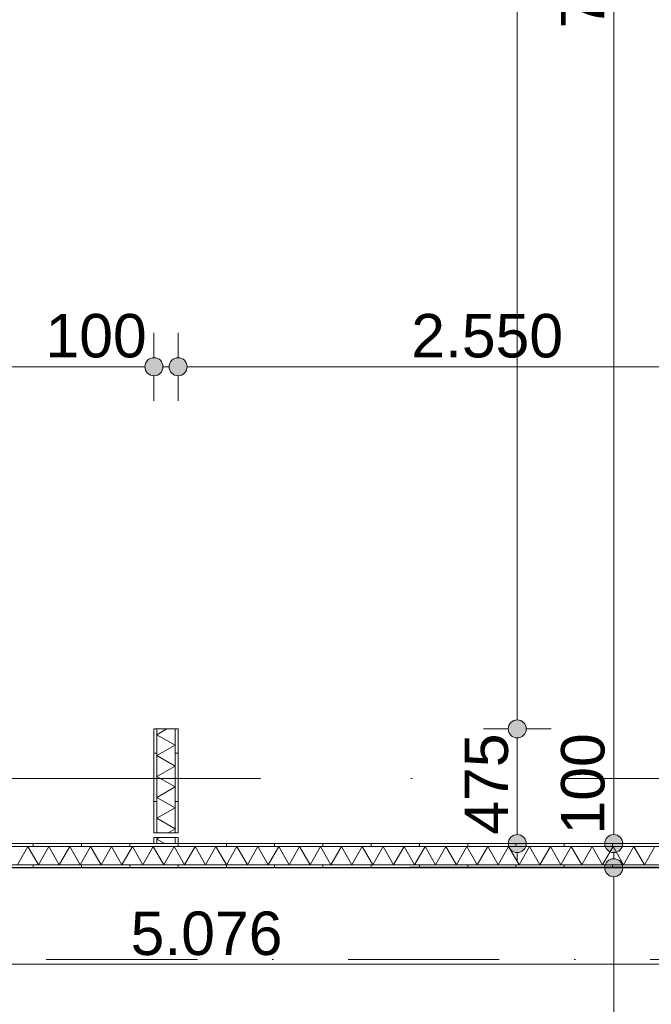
# Model space of a CAD drawing. Header units: millimetres. Extents: x -54205 to 352602, y -8439 to 61516.
# Tile 57 of 189: x 7544 to 10161, y 11960 to 16038. Entities that reach past the tile are written whole.
import ezdxf
from ezdxf.enums import TextEntityAlignment as Align

# ---------------------------------------------------------------- set-up
doc = ezdxf.new("R2010")
doc.units = ezdxf.units.MM
doc.header["$MEASUREMENT"] = 0
doc.linetypes.add('streep-punt', pattern=[2500, 1250, -625, 0, -625])
doc.linetypes.add('streep-punt fijn', pattern=[1251.000023, 626.000023, -312.5, 0, -312.5])
for name, color, linetype in [('Maatvoering 1_ 100', 7, 'Continuous'), ('Maatvoering 1_ 100 2D arcering', 7, 'Continuous'), ('Markers - doorsneden', 7, 'Continuous'), ('New_22 NC Binnenwanden', 7, 'Continuous'), ('New_22 NC Binnenwanden Doorsnede-arcering', 7, 'Continuous'), ('New_22 NC Binnenwanden Laagscheidingslijnen', 7, 'Continuous'), ('New_Maatvoering 1_ 100', 7, 'Continuous'), ('New_Maatvoering 1_ 100 2D arcering', 7, 'Continuous'), ('New_Ruimtefuncties Zone omranding', 7, 'Continuous'), ('Stramien', 7, 'Continuous')]:
    doc.layers.add(name, color=color, linetype=linetype)
doc.styles.add('GENERATED_STYLE_1', font='arial.ttf')
doc.styles.add('GENERATED_STYLE_2', font='arial.ttf')
doc.dimstyles.new('GENERATED_STYLE__3', dxfattribs={"dimtxt": 179.999995, "dimasz": 142.5, "dimexe": 0.18, "dimexo": 0.0625, "dimgap": 0, "dimtad": 1, "dimtih": 1, "dimtoh": 1, "dimdec": 0, "dimzin": 0, "dimdsep": 46, "dimtxsty": 'GENERATED_STYLE_1', "dimblk": 'ARROWHEAD_11', "dimblk1": 'ARROWHEAD_11', "dimblk2": 'ARROWHEAD_11', "dimcen": 0.09, "dimse1": 1, "dimse2": 1, "dimclrd": 1, "dimclre": 1, "dimclrt": 2, "dimadec": 1, "dimazin": 0, "dimtfac": 1, "dimtdec": 4, "dimtmove": 0, "dimatfit": 3, "dimfxl": 1, "dimtolj": 1, "dimtzin": 0, "dimarcsym": 0})
doc.dimstyles.new('GENERATED_STYLE__4', dxfattribs={"dimtxt": 250, "dimasz": 142.5, "dimexe": 0.18, "dimexo": 0.0625, "dimgap": 0, "dimtad": 1, "dimdec": 0, "dimzin": 0, "dimdsep": 46, "dimtxsty": 'GENERATED_STYLE_2', "dimblk": 'ARROWHEAD_11', "dimblk1": 'ARROWHEAD_11', "dimblk2": 'ARROWHEAD_11', "dimcen": 0.09, "dimse1": 1, "dimse2": 1, "dimclrd": 1, "dimclre": 1, "dimclrt": 2, "dimadec": 1, "dimazin": 0, "dimtfac": 1, "dimtdec": 4, "dimtmove": 0, "dimatfit": 3, "dimfxl": 1, "dimtolj": 1, "dimtzin": 0, "dimarcsym": 0})
doc.dimstyles.new('GENERATED_STYLE__7', dxfattribs={"dimtxt": 179.999995, "dimasz": 142.5, "dimexe": 0.18, "dimexo": 0.0625, "dimgap": 0, "dimtad": 1, "dimdec": 0, "dimzin": 0, "dimdsep": 46, "dimtxsty": 'GENERATED_STYLE_1', "dimblk": 'ARROWHEAD_11', "dimblk1": 'ARROWHEAD_11', "dimblk2": 'ARROWHEAD_11', "dimcen": 0.09, "dimse1": 1, "dimse2": 1, "dimclrd": 1, "dimclre": 1, "dimclrt": 2, "dimadec": 1, "dimazin": 0, "dimtfac": 1, "dimtdec": 4, "dimtmove": 0, "dimatfit": 3, "dimfxl": 1, "dimtolj": 1, "dimtzin": 0, "dimarcsym": 0})
doc.dimstyles.new('GENERATED_STYLE__9', dxfattribs={"dimtxt": 179.999995, "dimasz": 142.5, "dimexe": 0.18, "dimexo": 0.0625, "dimgap": 0, "dimtad": 1, "dimdec": 0, "dimzin": 0, "dimdsep": 46, "dimtxsty": 'GENERATED_STYLE_1', "dimblk": 'ARROWHEAD_11', "dimblk1": 'ARROWHEAD_11', "dimblk2": 'ARROWHEAD_11', "dimcen": 0.09, "dimse1": 1, "dimse2": 1, "dimclrd": 1, "dimclre": 1, "dimclrt": 2, "dimadec": 1, "dimazin": 0, "dimtfac": 1, "dimtdec": 4, "dimtmove": 2, "dimatfit": 3, "dimfxl": 1, "dimtolj": 1, "dimtzin": 0, "dimarcsym": 0})
pattern_1 = [(90, (0, 0), (-200, 0), [])]
pattern_2 = [(1e-14, (0, 0), (0, 200), [])]

# ---------------------------------------------------------------- blocks, each defined once
blk = doc.blocks.new('*X507')
at = {"layer": 'New_22 NC Binnenwanden Doorsnede-arcering', "color": 7, "linetype": 'Continuous', "lineweight": 0}
for p, q in [((7534.4, 12538.4), (7577.7, 12613.4)), ((7621, 12538.4), (7577.7, 12613.4)), ((7621, 12538.4), (7664.3, 12613.4)), ((7707.6, 12538.4), (7664.3, 12613.4)), ((7707.6, 12538.4), (7750.9, 12613.4)), ((7794.2, 12538.4), (7750.9, 12613.4)), ((7794.2, 12538.4), (7837.5, 12613.4)), ((7880.8, 12538.4), (7837.5, 12613.4)), ((7880.8, 12538.4), (7924.1, 12613.4)), ((7967.4, 12538.4), (7924.1, 12613.4)), ((7967.4, 12538.4), (8010.7, 12613.4)), ((8054, 12538.4), (8010.7, 12613.4)), ((8054, 12538.4), (8097.3, 12613.4)), ((8140.6, 12538.4), (8097.3, 12613.4)), ((8140.6, 12538.4), (8183.9, 12613.4)), ((8227.2, 12538.4), (8183.9, 12613.4)), ((8227.2, 12538.4), (8270.5, 12613.4)), ((8313.8, 12538.4), (8270.5, 12613.4)), ((8313.8, 12538.4), (8357.1, 12613.4)), ((8400.4, 12538.4), (8357.1, 12613.4)), ((8400.4, 12538.4), (8443.7, 12613.4)), ((8487, 12538.4), (8443.7, 12613.4)), ((8487, 12538.4), (8530.4, 12613.4)), ((8573.7, 12538.4), (8530.4, 12613.4)), ((8573.7, 12538.4), (8617, 12613.4)), ((8660.3, 12538.4), (8617, 12613.4)), ((8660.3, 12538.4), (8703.6, 12613.4)), ((8746.9, 12538.4), (8703.6, 12613.4)), ((8746.9, 12538.4), (8790.2, 12613.4)), ((8833.5, 12538.4), (8790.2, 12613.4)), ((8833.5, 12538.4), (8876.8, 12613.4)), ((8920.1, 12538.4), (8876.8, 12613.4)), ((8920.1, 12538.4), (8963.4, 12613.4)), ((9006.7, 12538.4), (8963.4, 12613.4)), ((9006.7, 12538.4), (9050, 12613.4)), ((9093.3, 12538.4), (9050, 12613.4)), ((9093.3, 12538.4), (9136.6, 12613.4)), ((9179.9, 12538.4), (9136.6, 12613.4)), ((9179.9, 12538.4), (9223.2, 12613.4)), ((9266.5, 12538.4), (9223.2, 12613.4)), ((9266.5, 12538.4), (9309.8, 12613.4)), ((9353.1, 12538.4), (9309.8, 12613.4)), ((9353.1, 12538.4), (9396.4, 12613.4)), ((9439.7, 12538.4), (9396.4, 12613.4)), ((9439.7, 12538.4), (9483, 12613.4)), ((9526.3, 12538.4), (9483, 12613.4)), ((9526.3, 12538.4), (9569.6, 12613.4)), ((9612.9, 12538.4), (9569.6, 12613.4)), ((9612.9, 12538.4), (9656.2, 12613.4)), ((9699.5, 12538.4), (9656.2, 12613.4)), ((9699.5, 12538.4), (9742.8, 12613.4)), ((9786.1, 12538.4), (9742.8, 12613.4)), ((9786.1, 12538.4), (9829.4, 12613.4)), ((9872.7, 12538.4), (9829.4, 12613.4)), ((9872.7, 12538.4), (9916, 12613.4)), ((9959.3, 12538.4), (9916, 12613.4)), ((9959.3, 12538.4), (10002.6, 12613.4)), ((10045.9, 12538.4), (10002.6, 12613.4)), ((10045.9, 12538.4), (10089.2, 12613.4)), ((10132.5, 12538.4), (10089.2, 12613.4)), ((10132.5, 12538.4), (10175.8, 12613.4))]:
    blk.add_line(p, q, dxfattribs=at)
blk = doc.blocks.new('Wall_184_1', base_point=(10750, 12625.9))
at = {"layer": 'New_22 NC Binnenwanden Doorsnede-arcering', "linetype": 'Continuous', "lineweight": 0, "true_color": 0x000000}
h = blk.add_hatch(dxfattribs=at)
h.set_pattern_fill('930_Lijnen_vert_200_0001', color=18, style=0, pattern_type=2)
h.set_pattern_definition(pattern_1)
h.paths.add_polyline_path([(10750, 12625.9), (5874.5, 12625.9), (5874.5, 12613.4), (10750, 12613.4)])
h = blk.add_hatch(dxfattribs=at)
h.set_pattern_fill('930_Lijnen_vert_200_0001', color=18, style=0, pattern_type=2)
h.set_pattern_definition(pattern_1)
h.paths.add_polyline_path([(10837.5, 12538.4), (5787, 12538.4), (5787, 12525.9), (10837.5, 12525.9)])
at = {"layer": 'New_22 NC Binnenwanden', "color": 1, "linetype": 'Continuous', "lineweight": 0, "flags": 128}
for points in [[(8100, 12625.9), (7470, 12625.9)], [(8187.5, 12625.9), (8112.5, 12625.9)], [(10750, 12625.9), (8200, 12625.9)], [(5774.5, 12525.9), (10850, 12525.9)]]:
    blk.add_lwpolyline(points, dxfattribs=at)
at = {"layer": 'New_22 NC Binnenwanden Laagscheidingslijnen', "color": 1, "linetype": 'Continuous', "lineweight": 0}
for p, q in [((10762.5, 12613.4), (5862, 12613.4)), ((5862, 12538.4), (10762.5, 12538.4))]:
    blk.add_line(p, q, dxfattribs=at)
at = {"layer": 'New_22 NC Binnenwanden', "color": 1, "lineweight": 0}
blk.add_blockref('*X507', (0, 0), dxfattribs=at)
blk = doc.blocks.new('*X510')
at = {"layer": 'New_22 NC Binnenwanden Doorsnede-arcering', "color": 7, "linetype": 'Continuous', "lineweight": 0}
for p, q in [((8112.5, 13077), (8153.8, 13100.9)), ((8112.5, 13077), (8187.5, 13033.7)), ((8112.5, 12990.4), (8187.5, 13033.7)), ((8112.5, 12990.4), (8187.5, 12947.1)), ((8112.5, 12903.8), (8187.5, 12947.1)), ((8112.5, 12903.8), (8187.5, 12860.5)), ((8112.5, 12817.2), (8187.5, 12860.5)), ((8112.5, 12817.2), (8187.5, 12773.9)), ((8112.5, 12730.6), (8187.5, 12773.9)), ((8112.5, 12730.6), (8187.5, 12687.3)), ((8159.1, 12670.9), (8187.5, 12687.3))]:
    blk.add_line(p, q, dxfattribs=at)
blk = doc.blocks.new('*X511')
at = {"layer": 'New_22 NC Binnenwanden Doorsnede-arcering', "color": 7, "linetype": 'Continuous', "lineweight": 0}
for q in [(8124.4, 12650.9), (8143.9, 12625.9)]:
    blk.add_line((8112.5, 12644), q, dxfattribs=at)
blk = doc.blocks.new('Wall_185_1', base_point=(8200, 13100.9))
at = {"layer": 'New_22 NC Binnenwanden Doorsnede-arcering', "linetype": 'Continuous', "lineweight": 0, "true_color": 0x000000}
h = blk.add_hatch(dxfattribs=at)
h.set_pattern_fill('930_Lijnen_vert_200_0001', color=18, style=0, pattern_type=2)
h.set_pattern_definition(pattern_2)
h.paths.add_polyline_path([(8100, 13100.9), (8100, 12670.9), (8112.5, 12670.9), (8112.5, 13100.9)])
h = blk.add_hatch(dxfattribs=at)
h.set_pattern_fill('930_Lijnen_vert_200_0001', color=18, style=0, pattern_type=2)
h.set_pattern_definition(pattern_2)
h.paths.add_polyline_path([(8200, 12670.9), (8200, 13100.9), (8187.5, 13100.9), (8187.5, 12670.9)])
h = blk.add_hatch(dxfattribs=at)
h.set_pattern_fill('930_Lijnen_vert_200_0001', color=18, style=0, pattern_type=2)
h.set_pattern_definition(pattern_2)
h.paths.add_polyline_path([(8100, 12650.9), (8100, 12625.9), (8112.5, 12625.9), (8112.5, 12650.9)])
h = blk.add_hatch(dxfattribs=at)
h.set_pattern_fill('930_Lijnen_vert_200_0001', color=18, style=0, pattern_type=2)
h.set_pattern_definition(pattern_2)
h.paths.add_polyline_path([(8200, 12625.9), (8200, 12650.9), (8187.5, 12650.9), (8187.5, 12625.9)])
at = {"layer": 'New_22 NC Binnenwanden', "color": 1, "linetype": 'Continuous', "lineweight": 0, "flags": 128}
for points in [[(8100, 13100.9), (8100, 12670.9)], [(8200, 13100.9), (8100, 13100.9)], [(8200, 12670.9), (8200, 13100.9)], [(8100, 12650.9), (8100, 12625.9)], [(8200, 12625.9), (8200, 12650.9)], [(8112.5, 12625.9), (8187.5, 12625.9)]]:
    blk.add_lwpolyline(points, dxfattribs=at)
at = {"layer": 'New_22 NC Binnenwanden Laagscheidingslijnen', "color": 1, "linetype": 'Continuous', "lineweight": 0}
for p, q in [((8112.5, 13100.9), (8112.5, 12670.9)), ((8187.5, 12670.9), (8187.5, 13100.9)), ((8100, 12670.9), (8112.5, 12670.9)), ((8112.5, 12650.9), (8100, 12650.9)), ((8112.5, 12670.9), (8187.5, 12670.9)), ((8112.5, 12650.9), (8112.5, 12625.9)), ((8187.5, 12650.9), (8112.5, 12650.9)), ((8187.5, 12670.9), (8200, 12670.9)), ((8200, 12650.9), (8187.5, 12650.9)), ((8187.5, 12625.9), (8187.5, 12650.9))]:
    blk.add_line(p, q, dxfattribs=at)
at = {"layer": 'New_22 NC Binnenwanden', "color": 1, "lineweight": 0}
for name in ['*X510', '*X511']:
    blk.add_blockref(name, (0, 0), dxfattribs=at)
blk = doc.blocks.new('Standard grid marker_2')
at = {"layer": 'Stramien', "color": 1, "linetype": 'streep-punt', "lineweight": 0}
blk.add_line((1000, 0), (37608.9, 0), dxfattribs=at)
at = {"layer": 'Stramien', "color": 2, "lineweight": 0, "style": 'GENERATED_STYLE_1'}
blk.add_attdef('AC_MarkerText_1', text='', height=350, dxfattribs=at).set_placement((-500, 175), align=Align.TOP_CENTER)
blk = doc.blocks.new('*D1018')
at = {"layer": 'Maatvoering 1_ 100 2D arcering', "linetype": 'Continuous', "lineweight": 0}
for points in [[(64027.5, 27835.9), (64030.4, 27821.6), (64038.5, 27809.4), (64050.6, 27801.3), (64065, 27798.4), (64079.4, 27801.3), (64091.5, 27809.4), (64099.6, 27821.6), (64102.5, 27835.9), (64099.6, 27850.3), (64091.5, 27862.4), (64079.4, 27870.6), (64065, 27873.4), (64050.6, 27870.6), (64038.5, 27862.4), (64030.4, 27850.3)], [(64027.5, 3115.7), (64030.4, 3101.3), (64038.5, 3089.1), (64050.6, 3081), (64065, 3078.2), (64079.4, 3081), (64091.5, 3089.1), (64099.6, 3101.3), (64102.5, 3115.7), (64099.6, 3130), (64091.5, 3142.2), (64079.4, 3150.3), (64065, 3153.2), (64050.6, 3150.3), (64038.5, 3142.2), (64030.4, 3130)]]:
    blk.add_hatch(color=1, dxfattribs=at).paths.add_polyline_path(points)
at = {"layer": 'Maatvoering 1_ 100', "color": 1, "linetype": 'Continuous', "lineweight": 0}
for p, q in [((64065, 27873.4), (64065, 27910.9)), ((64027.5, 27835.9), (63924.4, 27835.9)), ((64205.6, 27835.9), (64102.5, 27835.9)), ((64065, 3153.2), (64065, 27798.4)), ((64027.5, 3115.7), (63924.4, 3115.7)), ((64205.6, 3115.7), (64102.5, 3115.7)), ((64065, 3040.7), (64065, 3078.2))]:
    blk.add_line(p, q, dxfattribs=at)
for centre in [(64065, 27835.9), (64065, 3115.7)]:
    blk.add_circle(centre, 37.5, dxfattribs=at)
at = {"layer": 'Maatvoering 1_ 100', "color": 2, "lineweight": 0, "insert": (64015, 14951.5), "char_height": 250, "attachment_point": 7, "rotation": 90, "style": 'GENERATED_STYLE_2'}
blk.add_mtext('\\A1;{\\pql;\\fArial|b1|i0|c0|p0;\\W1.000000;24.720}', dxfattribs=at)
blk = doc.blocks.new('ARROWHEAD_11')
at = {"color": 0, "linetype": 'Continuous', "lineweight": 0}
blk.add_line((0, 0), (-1, 0), dxfattribs=at)
at = {"color": 0, "linetype": 'Continuous', "lineweight": 0, "const_width": 0.25, "flags": 128}
blk.add_lwpolyline([(-0.125, 0, 1), (0.125, 0, 1)], format="xyb", close=True, dxfattribs=at)
blk = doc.blocks.new('*D1104')
at = {"layer": 'New_Maatvoering 1_ 100 2D arcering', "linetype": 'Continuous', "lineweight": 0}
for points in [[(5737, 12125.9), (5739.9, 12111.5), (5748, 12099.3), (5760.1, 12091.2), (5774.5, 12088.4), (5788.9, 12091.2), (5801, 12099.3), (5809.1, 12111.5), (5812, 12125.9), (5809.1, 12140.2), (5801, 12152.4), (5788.9, 12160.5), (5774.5, 12163.4), (5760.1, 12160.5), (5748, 12152.4), (5739.9, 12140.2)], [(10812.5, 12125.9), (10815.4, 12111.5), (10823.5, 12099.3), (10835.6, 12091.2), (10850, 12088.4), (10864.4, 12091.2), (10876.5, 12099.3), (10884.6, 12111.5), (10887.5, 12125.9), (10884.6, 12140.2), (10876.5, 12152.4), (10864.4, 12160.5), (10850, 12163.4), (10835.6, 12160.5), (10823.5, 12152.4), (10815.4, 12140.2)]]:
    blk.add_hatch(color=1, dxfattribs=at).paths.add_polyline_path(points)
at = {"layer": 'New_Maatvoering 1_ 100', "color": 1, "linetype": 'Continuous', "lineweight": 0}
for p, q in [((5774.5, 12163.4), (5774.5, 12266.5)), ((5812, 12125.9), (10812.5, 12125.9)), ((5774.5, 11985.2), (5774.5, 12088.4))]:
    blk.add_line(p, q, dxfattribs=at)
blk.add_circle((5774.5, 12125.9), 37.5, dxfattribs=at)
at = {"layer": 'New_Maatvoering 1_ 100', "color": 2, "lineweight": 0, "insert": (8003.4, 12161.9), "char_height": 180, "attachment_point": 7, "style": 'GENERATED_STYLE_1'}
blk.add_mtext('\\A1;{\\pql;\\fArial|b0|i0|c0|p0;\\W1.000000;5.076}', dxfattribs=at)
blk = doc.blocks.new('*D1111')
at = {"layer": 'New_Maatvoering 1_ 100 2D arcering', "linetype": 'Continuous', "lineweight": 0}
for points in [[(5837, 14600.9), (5839.9, 14586.5), (5848, 14574.3), (5860.1, 14566.2), (5874.5, 14563.4), (5888.9, 14566.2), (5901, 14574.3), (5909.1, 14586.5), (5912, 14600.9), (5909.1, 14615.2), (5901, 14627.4), (5888.9, 14635.5), (5874.5, 14638.4), (5860.1, 14635.5), (5848, 14627.4), (5839.9, 14615.2)], [(8062.5, 14600.9), (8065.4, 14586.5), (8073.5, 14574.3), (8085.6, 14566.2), (8100, 14563.4), (8114.4, 14566.2), (8126.5, 14574.3), (8134.6, 14586.5), (8137.5, 14600.9), (8134.6, 14615.2), (8126.5, 14627.4), (8114.4, 14635.5), (8100, 14638.4), (8085.6, 14635.5), (8073.5, 14627.4), (8065.4, 14615.2)]]:
    blk.add_hatch(color=1, dxfattribs=at).paths.add_polyline_path(points)
at = {"layer": 'New_Maatvoering 1_ 100', "color": 1, "linetype": 'Continuous', "lineweight": 0}
for p, q in [((5874.5, 14638.4), (5874.5, 14741.5)), ((8100, 14638.4), (8100, 14741.5)), ((5912, 14600.9), (8062.5, 14600.9)), ((5874.5, 14460.2), (5874.5, 14563.4)), ((8100, 14460.2), (8100, 14563.4))]:
    blk.add_line(p, q, dxfattribs=at)
for centre in [(5874.5, 14600.9), (8100, 14600.9)]:
    blk.add_circle(centre, 37.5, dxfattribs=at)
at = {"layer": 'New_Maatvoering 1_ 100', "color": 2, "lineweight": 0, "char_height": 180, "attachment_point": 7, "style": 'GENERATED_STYLE_1'}
for s, insert in [('\\A1;{\\pql;\\fArial|b0|i0|c0|p0;\\W1.000000;2.226}', (6678.4, 14636.9)), ('\\A1;{\\pql;\\fArial|b0|i0|c0|p0;\\W1.000000;100}', (7650.6, 14636.9))]:
    blk.add_mtext(s, dxfattribs=dict(at, insert=insert))
blk = doc.blocks.new('*D1112')
at = {"layer": 'New_Maatvoering 1_ 100 2D arcering', "linetype": 'Continuous', "lineweight": 0}
for points in [[(8062.5, 14600.9), (8065.4, 14586.5), (8073.5, 14574.3), (8085.6, 14566.2), (8100, 14563.4), (8114.4, 14566.2), (8126.5, 14574.3), (8134.6, 14586.5), (8137.5, 14600.9), (8134.6, 14615.2), (8126.5, 14627.4), (8114.4, 14635.5), (8100, 14638.4), (8085.6, 14635.5), (8073.5, 14627.4), (8065.4, 14615.2)], [(8162.5, 14600.9), (8165.4, 14586.5), (8173.5, 14574.3), (8185.6, 14566.2), (8200, 14563.4), (8214.4, 14566.2), (8226.5, 14574.3), (8234.6, 14586.5), (8237.5, 14600.9), (8234.6, 14615.2), (8226.5, 14627.4), (8214.4, 14635.5), (8200, 14638.4), (8185.6, 14635.5), (8173.5, 14627.4), (8165.4, 14615.2)]]:
    blk.add_hatch(color=1, dxfattribs=at).paths.add_polyline_path(points)
at = {"layer": 'New_Maatvoering 1_ 100', "color": 1, "linetype": 'Continuous', "lineweight": 0}
for p, q in [((8100, 14638.4), (8100, 14741.5)), ((8200, 14638.4), (8200, 14741.5)), ((8137.5, 14600.9), (8162.5, 14600.9)), ((8100, 14460.2), (8100, 14563.4)), ((8200, 14460.2), (8200, 14563.4))]:
    blk.add_line(p, q, dxfattribs=at)
for centre in [(8100, 14600.9), (8200, 14600.9)]:
    blk.add_circle(centre, 37.5, dxfattribs=at)
blk = doc.blocks.new('*D1113')
at = {"layer": 'New_Maatvoering 1_ 100 2D arcering', "linetype": 'Continuous', "lineweight": 0}
for points in [[(8162.5, 14600.9), (8165.4, 14586.5), (8173.5, 14574.3), (8185.6, 14566.2), (8200, 14563.4), (8214.4, 14566.2), (8226.5, 14574.3), (8234.6, 14586.5), (8237.5, 14600.9), (8234.6, 14615.2), (8226.5, 14627.4), (8214.4, 14635.5), (8200, 14638.4), (8185.6, 14635.5), (8173.5, 14627.4), (8165.4, 14615.2)], [(10712.5, 14600.9), (10715.4, 14586.5), (10723.5, 14574.3), (10735.6, 14566.2), (10750, 14563.4), (10764.4, 14566.2), (10776.5, 14574.3), (10784.6, 14586.5), (10787.5, 14600.9), (10784.6, 14615.2), (10776.5, 14627.4), (10764.4, 14635.5), (10750, 14638.4), (10735.6, 14635.5), (10723.5, 14627.4), (10715.4, 14615.2)]]:
    blk.add_hatch(color=1, dxfattribs=at).paths.add_polyline_path(points)
at = {"layer": 'New_Maatvoering 1_ 100', "color": 1, "linetype": 'Continuous', "lineweight": 0}
for p, q in [((8200, 14638.4), (8200, 14741.5)), ((10750, 14638.4), (10750, 14741.5)), ((8237.5, 14600.9), (10712.5, 14600.9)), ((8200, 14460.2), (8200, 14563.4)), ((10750, 14460.2), (10750, 14563.4))]:
    blk.add_line(p, q, dxfattribs=at)
for centre in [(8200, 14600.9), (10750, 14600.9)]:
    blk.add_circle(centre, 37.5, dxfattribs=at)
at = {"layer": 'New_Maatvoering 1_ 100', "color": 2, "lineweight": 0, "char_height": 180, "attachment_point": 7, "style": 'GENERATED_STYLE_1'}
for s, insert in [('\\A1;{\\pql;\\fArial|b0|i0|c0|p0;\\W1.000000;2.550}', (9166.1, 14636.9)), ('\\A1;{\\pql;\\fArial|b0|i0|c0|p0;\\W1.000000;100}', (10300.6, 14636.9))]:
    blk.add_mtext(s, dxfattribs=dict(at, insert=insert))
blk = doc.blocks.new('Cutting Plane_1_1', base_point=(-53800, 12145.9))
at = {"layer": 'Markers - doorsneden', "color": 9, "linetype": 'streep-punt fijn', "lineweight": 0}
blk.add_line((-53650, 12145.9), (60665, 12145.9), dxfattribs=at)
blk = doc.blocks.new('*D1343')
at = {"layer": 'New_Maatvoering 1_ 100 2D arcering', "linetype": 'Continuous', "lineweight": 0}
for points in [[(9968, 12525.9), (9970.9, 12511.5), (9979, 12499.3), (9991.1, 12491.2), (10005.5, 12488.4), (10019.9, 12491.2), (10032, 12499.3), (10040.1, 12511.5), (10043, 12525.9), (10040.1, 12540.2), (10032, 12552.4), (10019.9, 12560.5), (10005.5, 12563.4), (9991.1, 12560.5), (9979, 12552.4), (9970.9, 12540.2)], [(9968, 10655.9), (9970.9, 10641.6), (9979, 10629.4), (9991.1, 10621.3), (10005.5, 10618.4), (10019.9, 10621.3), (10032, 10629.4), (10040.1, 10641.6), (10043, 10655.9), (10040.1, 10670.3), (10032, 10682.4), (10019.9, 10690.6), (10005.5, 10693.4), (9991.1, 10690.6), (9979, 10682.4), (9970.9, 10670.3)]]:
    blk.add_hatch(color=1, dxfattribs=at).paths.add_polyline_path(points)
at = {"layer": 'New_Maatvoering 1_ 100', "color": 1, "linetype": 'Continuous', "lineweight": 0}
for p, q in [((9968, 12525.9), (9864.9, 12525.9)), ((10146.1, 12525.9), (10043, 12525.9)), ((10005.5, 10693.4), (10005.5, 12488.4)), ((9968, 10655.9), (9864.9, 10655.9)), ((10146.1, 10655.9), (10043, 10655.9))]:
    blk.add_line(p, q, dxfattribs=at)
for centre in [(10005.5, 12525.9), (10005.5, 10655.9)]:
    blk.add_circle(centre, 37.5, dxfattribs=at)
at = {"layer": 'New_Maatvoering 1_ 100', "color": 2, "lineweight": 0, "insert": (9969.5, 11282), "char_height": 180, "attachment_point": 7, "rotation": 90, "style": 'GENERATED_STYLE_1'}
blk.add_mtext('\\A1;{\\pql;\\fArial|b0|i0|c0|p0;\\W1.000000;1.870}', dxfattribs=at)
blk = doc.blocks.new('*D1344')
at = {"layer": 'New_Maatvoering 1_ 100 2D arcering', "linetype": 'Continuous', "lineweight": 0}
for points in [[(9968, 12625.9), (9970.9, 12611.5), (9979, 12599.3), (9991.1, 12591.2), (10005.5, 12588.4), (10019.9, 12591.2), (10032, 12599.3), (10040.1, 12611.5), (10043, 12625.9), (10040.1, 12640.2), (10032, 12652.4), (10019.9, 12660.5), (10005.5, 12663.4), (9991.1, 12660.5), (9979, 12652.4), (9970.9, 12640.2)], [(9968, 12525.9), (9970.9, 12511.5), (9979, 12499.3), (9991.1, 12491.2), (10005.5, 12488.4), (10019.9, 12491.2), (10032, 12499.3), (10040.1, 12511.5), (10043, 12525.9), (10040.1, 12540.2), (10032, 12552.4), (10019.9, 12560.5), (10005.5, 12563.4), (9991.1, 12560.5), (9979, 12552.4), (9970.9, 12540.2)]]:
    blk.add_hatch(color=1, dxfattribs=at).paths.add_polyline_path(points)
at = {"layer": 'New_Maatvoering 1_ 100', "color": 1, "linetype": 'Continuous', "lineweight": 0}
for p, q in [((9968, 12625.9), (9864.9, 12625.9)), ((10146.1, 12625.9), (10043, 12625.9)), ((10005.5, 12563.4), (10005.5, 12588.4)), ((9968, 12525.9), (9864.9, 12525.9)), ((10146.1, 12525.9), (10043, 12525.9))]:
    blk.add_line(p, q, dxfattribs=at)
for centre in [(10005.5, 12625.9), (10005.5, 12525.9)]:
    blk.add_circle(centre, 37.5, dxfattribs=at)
blk = doc.blocks.new('*D1345')
at = {"layer": 'New_Maatvoering 1_ 100 2D arcering', "linetype": 'Continuous', "lineweight": 0}
for points in [[(9968, 19995.9), (9970.9, 19981.5), (9979, 19969.4), (9991.1, 19961.2), (10005.5, 19958.4), (10019.9, 19961.2), (10032, 19969.4), (10040.1, 19981.5), (10043, 19995.9), (10040.1, 20010.2), (10032, 20022.4), (10019.9, 20030.5), (10005.5, 20033.4), (9991.1, 20030.5), (9979, 20022.4), (9970.9, 20010.2)], [(9968, 12625.9), (9970.9, 12611.5), (9979, 12599.3), (9991.1, 12591.2), (10005.5, 12588.4), (10019.9, 12591.2), (10032, 12599.3), (10040.1, 12611.5), (10043, 12625.9), (10040.1, 12640.2), (10032, 12652.4), (10019.9, 12660.5), (10005.5, 12663.4), (9991.1, 12660.5), (9979, 12652.4), (9970.9, 12640.2)]]:
    blk.add_hatch(color=1, dxfattribs=at).paths.add_polyline_path(points)
at = {"layer": 'New_Maatvoering 1_ 100', "color": 1, "linetype": 'Continuous', "lineweight": 0}
for p, q in [((10005.5, 20033.4), (10005.5, 20070.9)), ((9968, 19995.9), (9864.9, 19995.9)), ((10146.1, 19995.9), (10043, 19995.9)), ((10005.5, 12663.4), (10005.5, 19958.4)), ((9968, 12625.9), (9864.9, 12625.9)), ((10146.1, 12625.9), (10043, 12625.9))]:
    blk.add_line(p, q, dxfattribs=at)
for centre in [(10005.5, 19995.9), (10005.5, 12625.9)]:
    blk.add_circle(centre, 37.5, dxfattribs=at)
at = {"layer": 'New_Maatvoering 1_ 100', "color": 2, "lineweight": 0, "char_height": 180, "attachment_point": 7, "rotation": 90, "style": 'GENERATED_STYLE_1'}
for s, insert in [('\\A1;{\\pql;\\fArial|b0|i0|c0|p0;\\W1.000000;7.370}', (9969.5, 16002)), ('\\A1;{\\pql;\\fArial|b0|i0|c0|p0;\\W1.000000;100}', (9969.5, 12663.4))]:
    blk.add_mtext(s, dxfattribs=dict(at, insert=insert))
blk = doc.blocks.new('*D1346')
at = {"layer": 'New_Maatvoering 1_ 100 2D arcering', "linetype": 'Continuous', "lineweight": 0}
for points in [[(9568, 13100.9), (9570.9, 13086.5), (9579, 13074.3), (9591.1, 13066.2), (9605.5, 13063.4), (9619.9, 13066.2), (9632, 13074.3), (9640.1, 13086.5), (9643, 13100.9), (9640.1, 13115.2), (9632, 13127.4), (9619.9, 13135.5), (9605.5, 13138.4), (9591.1, 13135.5), (9579, 13127.4), (9570.9, 13115.2)], [(9568, 12625.9), (9570.9, 12611.5), (9579, 12599.3), (9591.1, 12591.2), (9605.5, 12588.4), (9619.9, 12591.2), (9632, 12599.3), (9640.1, 12611.5), (9643, 12625.9), (9640.1, 12640.2), (9632, 12652.4), (9619.9, 12660.5), (9605.5, 12663.4), (9591.1, 12660.5), (9579, 12652.4), (9570.9, 12640.2)]]:
    blk.add_hatch(color=1, dxfattribs=at).paths.add_polyline_path(points)
at = {"layer": 'New_Maatvoering 1_ 100', "color": 1, "linetype": 'Continuous', "lineweight": 0}
for p, q in [((9568, 13100.9), (9464.9, 13100.9)), ((9746.1, 13100.9), (9643, 13100.9)), ((9605.5, 12663.4), (9605.5, 13063.4)), ((9568, 12625.9), (9464.9, 12625.9)), ((9746.1, 12625.9), (9643, 12625.9)), ((9605.5, 12550.9), (9605.5, 12588.4))]:
    blk.add_line(p, q, dxfattribs=at)
for centre in [(9605.5, 13100.9), (9605.5, 12625.9)]:
    blk.add_circle(centre, 37.5, dxfattribs=at)
at = {"layer": 'New_Maatvoering 1_ 100', "color": 2, "lineweight": 0, "insert": (9569.5, 12662.6), "char_height": 180, "attachment_point": 7, "rotation": 90, "style": 'GENERATED_STYLE_1'}
blk.add_mtext('\\A1;{\\pql;\\fArial|b0|i0|c0|p0;\\W1.000000;475}', dxfattribs=at)
blk = doc.blocks.new('*D1347')
at = {"layer": 'New_Maatvoering 1_ 100 2D arcering', "linetype": 'Continuous', "lineweight": 0}
for points in [[(9568, 19995.9), (9570.9, 19981.5), (9579, 19969.4), (9591.1, 19961.2), (9605.5, 19958.4), (9619.9, 19961.2), (9632, 19969.4), (9640.1, 19981.5), (9643, 19995.9), (9640.1, 20010.2), (9632, 20022.4), (9619.9, 20030.5), (9605.5, 20033.4), (9591.1, 20030.5), (9579, 20022.4), (9570.9, 20010.2)], [(9568, 13100.9), (9570.9, 13086.5), (9579, 13074.3), (9591.1, 13066.2), (9605.5, 13063.4), (9619.9, 13066.2), (9632, 13074.3), (9640.1, 13086.5), (9643, 13100.9), (9640.1, 13115.2), (9632, 13127.4), (9619.9, 13135.5), (9605.5, 13138.4), (9591.1, 13135.5), (9579, 13127.4), (9570.9, 13115.2)]]:
    blk.add_hatch(color=1, dxfattribs=at).paths.add_polyline_path(points)
at = {"layer": 'New_Maatvoering 1_ 100', "color": 1, "linetype": 'Continuous', "lineweight": 0}
for p, q in [((9605.5, 20033.4), (9605.5, 20070.9)), ((9568, 19995.9), (9464.9, 19995.9)), ((9746.1, 19995.9), (9643, 19995.9)), ((9605.5, 13138.4), (9605.5, 19958.4)), ((9568, 13100.9), (9464.9, 13100.9)), ((9746.1, 13100.9), (9643, 13100.9))]:
    blk.add_line(p, q, dxfattribs=at)
for centre in [(9605.5, 19995.9), (9605.5, 13100.9)]:
    blk.add_circle(centre, 37.5, dxfattribs=at)
at = {"layer": 'New_Maatvoering 1_ 100', "color": 2, "lineweight": 0, "insert": (9569.5, 16239.5), "char_height": 180, "attachment_point": 7, "rotation": 90, "style": 'GENERATED_STYLE_1'}
blk.add_mtext('\\A1;{\\pql;\\fArial|b0|i0|c0|p0;\\W1.000000;6.895}', dxfattribs=at)

msp = doc.modelspace()

# ---------------------------------------------------------------- linework, layer by layer
at = {"layer": 'New_Ruimtefuncties Zone omranding', "color": 41, "linetype": 'Continuous', "lineweight": 0, "true_color": 0xffdd55, "flags": 128}
msp.add_lwpolyline([(1530, 19995.8), (1530, 12875.9), (2430, 12875.9), (2430, 12830.9), (5774.5, 12830.9), (5774.5, 13100.9), (5874.5, 13100.9), (5874.5, 12625.9), (6930, 12625.9), (6930, 13100.9), (7470, 13100.9), (7470, 12625.9), (10750, 12625.9), (10750, 13100.9), (10850, 13100.9), (10850, 12830.9), (11905.5, 12830.9), (11905.5, 16195.9), (14262.5, 16195.9), (14262.5, 19995.8)], close=True, dxfattribs=at)
at = {"layer": 'New_Ruimtefuncties Zone omranding', "color": 240, "linetype": 'Continuous', "lineweight": 0, "true_color": 0xfd1e4a, "flags": 128}
msp.add_lwpolyline([(28950, 13120.9), (24003, 13120.9), (24003, 12744.6), (11905.5, 12744.6), (11905.5, 12819.7), (10849.7, 12820.9), (10850, 12530.2), (5774.7, 12525.9), (5774.4, 12823.7), (2429.9, 12820.9), (2430, 12776.7), (250, 12775.9), (250, 12718.4), (-250, 12718.4), (-250, 12775.9), (-770.1, 12775.9), (-770.1, 12718.4), (-770.1, 10673.4)], dxfattribs=at)

# ---------------------------------------------------------------- block references
at = {"layer": 'Markers - doorsneden', "color": 9, "lineweight": 0}
msp.add_blockref('Cutting Plane_1_1', (-53800, 12145.9), dxfattribs=at)
at = {"layer": 'New_22 NC Binnenwanden', "color": 1, "lineweight": 0}
for name, p in [('Wall_185_1', (8200, 13100.9)), ('Wall_184_1', (10750, 12625.9))]:
    msp.add_blockref(name, p, dxfattribs=at)
at = {"layer": 'Stramien', "color": 1, "linetype": 'Continuous', "lineweight": 0, "zscale": 1000}
msp.add_blockref('Standard grid marker_2', (-6208.9, 12895.9), dxfattribs=at)

# ---------------------------------------------------------------- dimensions: what is measured, and where the dimension line sits
at = {"layer": 'Maatvoering 1_ 100', "color": 1, "linetype": 'Continuous', "lineweight": 0}
dim = msp.add_linear_dim(base=(64065, 27835.9), p1=(-230, 3115.7), p2=(32070, 27835.9), angle=90, dimstyle='GENERATED_STYLE__4', dxfattribs=at)
dim.commit()
dim.dimension.update_dxf_attribs({"geometry": '*D1018', "text_midpoint": (63890, 15465.4), "dimtype": 160, "text_rotation": 90})
at = {"layer": 'New_Maatvoering 1_ 100', "color": 1, "linetype": 'Continuous', "lineweight": 0}
for base, p1, p2, dimstyle, picture, middle in [((10005.5, 19995.9), (8312.2, 12625.9), (10662.5, 19995.9), 'GENERATED_STYLE__7', '*D1345', (9879.5, 16303.5)), ((9605.5, 19995.9), (10750, 13100.9), (10662.5, 19995.9), 'GENERATED_STYLE__7', '*D1347', (9479.5, 16541)), ((9605.5, 13100.9), (8312.2, 12625.9), (10750, 13100.9), 'GENERATED_STYLE__9', '*D1346', (9479.5, 12868.1)), ((10005.5, 12625.9), (8312.2, 12525.9), (8312.2, 12625.9), 'GENERATED_STYLE__7', '*D1344', (9879.5, 12868.8)), ((10005.5, 12525.9), (10800, 10655.9), (8312.2, 12525.9), 'GENERATED_STYLE__7', '*D1343', (9879.5, 11583.5))]:
    dim = msp.add_linear_dim(base=base, p1=p1, p2=p2, angle=90, dimstyle=dimstyle, dxfattribs=at)
    dim.commit()
    dim.dimension.update_dxf_attribs({"geometry": picture, "text_midpoint": middle, "dimtype": 160, "text_rotation": 90})
for base, p1, p2, picture, middle in [((8100, 14600.8564), (5874.4995, 12863.3564), (8100, 12863.3564), '*D1111', (6979.894, 14726.8564)), ((10750, 14600.9), (8200, 12863.4), (10750, 12863.4), '*D1113', (9467.6, 14726.9)), ((8200, 14600.9), (8100, 12863.4), (8200, 12863.4), '*D1112', (7856.1, 14726.9)), ((10850, 12125.8564), (5774.4995, 12525.8564), (10850, 12525.8564), '*D1104', (8304.894, 12251.8564))]:
    dim = msp.add_linear_dim(base=base, p1=p1, p2=p2, dimstyle='GENERATED_STYLE__3', dxfattribs=at)
    dim.commit()
    dim.dimension.update_dxf_attribs({"geometry": picture, "text_midpoint": middle, "dimtype": 160})

doc.saveas('drawing.dxf')
